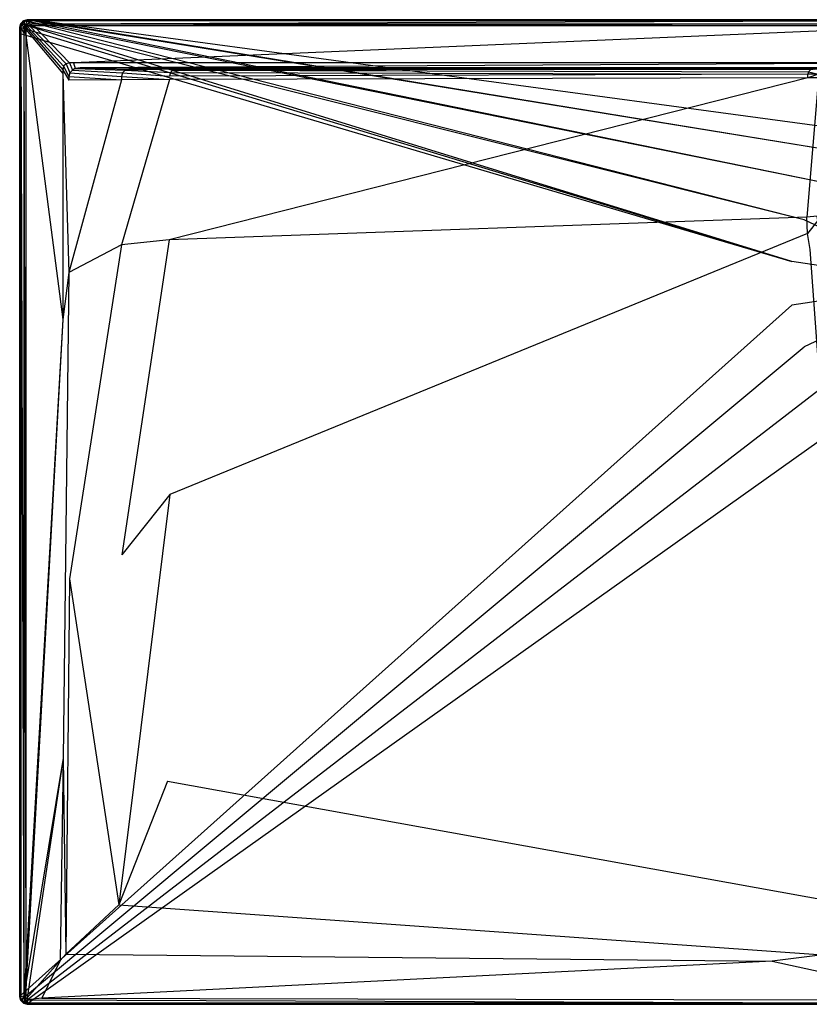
# Model space of a CAD drawing. Extents: x 0 to 1.5, y -0.8 to 0.
# Tile 1 of 8: x 0 to 0.64, y -0.8 to 0. Entities that reach past the tile are written whole.
import ezdxf

# ---------------------------------------------------------------- set-up
doc = ezdxf.new("R2010")
doc.units = 0
doc.layers.add('L1_WANNE_N_UDA1580ARA248V___0__', color=7, linetype='CONTINUOUS')

msp = doc.modelspace()

# ---------------------------------------------------------------- linework, layer by layer
at = {"layer": 'L1_WANNE_N_UDA1580ARA248V___0__', "color": 8}
for points, invisible_edges in [([(0.003003, -0.000808, 0.002101), (0.006005, 0, 0.043344), (0.006005, 0, 0.002101), (0.003003, -0.000808, 0.002101)], 13), ([(0.006005, 0, 0.043344), (0.003003, -0.000808, 0.002101), (0.003003, -0.000808, 0.043344), (0.006005, 0, 0.043344)], 14), ([(0.006005, 0), (0.003549, -0.001045), (0.003003, -0.000808), (0.006005, 0)], 13), ([(0.003003, -0.000808, 0.044495), (0.006005, 0, 0.043344), (0.003003, -0.000808, 0.043344), (0.003003, -0.000808, 0.044495)], 13), ([(0.006005, 0, 0.043344), (0.003003, -0.000808, 0.044495), (0.006005, 0, 0.044495), (0.006005, 0, 0.043344)], 14), ([(0.003559, -0.001775, 0.046974), (0.006005, 0, 0.044495), (0.003003, -0.000808, 0.044495), (0.003559, -0.001775, 0.046974)], 14), ([(0.003003, -0.000808), (0.006005, 0, 0.002101), (0.006005, 0), (0.003003, -0.000808)], 13), ([(0.006005, 0, 0.002101), (0.003003, -0.000808), (0.003003, -0.000808, 0.002101), (0.006005, 0, 0.002101)], 14), ([(0.003549, -0.001045), (0.006005, 0), (0.006594, -0.000198), (0.003549, -0.001045)], 14), ([(0.006142, -0.001043, 0.046974), (0.006005, 0, 0.044495), (0.003559, -0.001775, 0.046974), (0.006142, -0.001043, 0.046974)], 14), ([(0.006005, 0, 0.002101), (0.009756, 0), (0.006005, 0), (0.006005, 0, 0.002101)], 13), ([(0.009756, 0), (0.006005, 0, 0.002101), (0.009733, 0, 0.002101), (0.009756, 0)], 14), ([(0.009756, 0), (0.006594, -0.000198), (0.006005, 0), (0.009756, 0)], 13), ([(0.006005, 0, 0.002101), (0.009441, 0, 0.043338), (0.009733, 0, 0.002101), (0.006005, 0, 0.002101)], 13), ([(0.009441, 0, 0.043338), (0.006005, 0, 0.002101), (0.006005, 0, 0.043344), (0.009441, 0, 0.043338)], 14), ([(0.006005, 0, 0.043344), (0.009405, 0, 0.044495), (0.009441, 0, 0.043338), (0.006005, 0, 0.043344)], 13), ([(0.009405, 0, 0.044495), (0.006005, 0, 0.043344), (0.006005, 0, 0.044495), (0.009405, 0, 0.044495)], 14), ([(0.006142, -0.001043, 0.046974), (0.009405, 0, 0.044495), (0.006005, 0, 0.044495), (0.006142, -0.001043, 0.046974)], 13), ([(0.009405, 0, 0.044495), (0.006142, -0.001043, 0.046974), (0.009541, -0.001043, 0.046974), (0.009405, 0, 0.044495)], 14), ([(0.006594, -0.000198), (0.009756, 0), (0.010395, -0.000171), (0.006594, -0.000198)], 14), ([(0.009541, -0.001043, 0.046974), (0.75, 0, 0.044495), (0.009405, 0, 0.044495), (0.009541, -0.001043, 0.046974)], 13), ([(0.75, 0, 0.044495), (0.009441, 0, 0.043338), (0.009405, 0, 0.044495), (0.75, 0, 0.044495)], 14), ([(0.75, 0, 0.042676), (0.009733, 0, 0.002101), (0.009441, 0, 0.043338), (0.75, 0, 0.042676)], 14), ([(0.009441, 0, 0.043338), (0.75, 0, 0.044495), (0.75, 0, 0.042676), (0.009441, 0, 0.043338)], 13), ([(0.75, 0, 0.044495), (0.009541, -0.001043, 0.046974), (0.75, -0.00103, 0.046974), (0.75, 0, 0.044495)], 14), ([(0.009733, 0, 0.002101), (0.75, 0), (0.009756, 0), (0.009733, 0, 0.002101)], 13), ([(0.75, 0), (0.009733, 0, 0.002101), (0.75, 0, 0.002053), (0.75, 0)], 14), ([(0.009733, 0, 0.002101), (0.75, 0, 0.042676), (0.75, 0, 0.002053), (0.009733, 0, 0.002101)], 13), ([(0.75, 0), (0.010395, -0.000171), (0.009756, 0), (0.75, 0)], 13), ([(0.010395, -0.000171), (0.75, 0), (0.75, -0.000162), (0.010395, -0.000171)], 14), ([(0.000805, -0.003015, 0.043344), (0, -0.00603, 0.002101), (0, -0.00603, 0.043344), (0.000805, -0.003015, 0.043344)], 13), ([(0, -0.00603, 0.002101), (0.000805, -0.003015, 0.043344), (0.000805, -0.003015, 0.002101), (0, -0.00603, 0.002101)], 14), ([(0.000805, -0.003015), (0.0005, -0.006373), (0, -0.00603), (0.000805, -0.003015)], 13), ([(0, -0.00603, 0.044495), (0.000805, -0.003015, 0.043344), (0, -0.00603, 0.043344), (0, -0.00603, 0.044495)], 13), ([(0.000805, -0.003015, 0.043344), (0, -0.00603, 0.044495), (0.000805, -0.003015, 0.044495), (0.000805, -0.003015, 0.043344)], 14), ([(0.000805, -0.003015, 0.044495), (0, -0.00603, 0.044495), (0.001038, -0.006168, 0.046974), (0.000805, -0.003015, 0.044495)], 14), ([(0, -0.00603, 0.002101), (0.000805, -0.003015), (0, -0.00603), (0, -0.00603, 0.002101)], 13), ([(0.000805, -0.003015), (0, -0.00603, 0.002101), (0.000805, -0.003015, 0.002101), (0.000805, -0.003015)], 14), ([(0, -0.010836, 0.002101), (0, -0.00603), (0, -0.010836), (0, -0.010836, 0.002101)], 13), ([(0, -0.00603), (0, -0.010836, 0.002101), (0, -0.00603, 0.002101), (0, -0.00603)], 14), ([(0.0005, -0.006373), (0, -0.010836), (0, -0.00603), (0.0005, -0.006373)], 13), ([(0, -0.010836, 0.043344), (0, -0.00603, 0.002101), (0, -0.010836, 0.002101), (0, -0.010836, 0.043344)], 13), ([(0, -0.00603, 0.002101), (0, -0.010836, 0.043344), (0, -0.00603, 0.043344), (0, -0.00603, 0.002101)], 14), ([(0, -0.010836, 0.044495), (0.001038, -0.006168, 0.046974), (0, -0.00603, 0.044495), (0, -0.010836, 0.044495)], 14), ([(0, -0.00603, 0.044495), (0, -0.010836, 0.043344), (0, -0.010836, 0.044495), (0, -0.00603, 0.044495)], 13), ([(0, -0.010836, 0.043344), (0, -0.00603, 0.044495), (0, -0.00603, 0.043344), (0, -0.010836, 0.043344)], 14), ([(0.001038, -0.006168, 0.046974), (0, -0.010836, 0.044495), (0.001038, -0.010972, 0.046974), (0.001038, -0.006168, 0.046974)], 13), ([(0, -0.010836), (0.0005, -0.006373), (0.0005, -0.011233), (0, -0.010836)], 14), ([(0.0005, -0.006373), (0.000805, -0.003015), (0.001321, -0.003302), (0.0005, -0.006373)], 14), ([(0.001321, -0.003302), (0.627871, -0.196568), (0.0005, -0.006373), (0.001321, -0.003302)], 13), ([(0.627871, -0.196568), (0.0005, -0.011233), (0.0005, -0.006373), (0.627871, -0.196568)], 13), ([(0.003003, -0.000808, 0.043344), (0.000805, -0.003015, 0.002101), (0.000805, -0.003015, 0.043344), (0.003003, -0.000808, 0.043344)], 13), ([(0.000805, -0.003015, 0.002101), (0.003003, -0.000808, 0.043344), (0.003003, -0.000808, 0.002101), (0.000805, -0.003015, 0.002101)], 14), ([(0.003003, -0.000808), (0.001321, -0.003302), (0.000805, -0.003015), (0.003003, -0.000808)], 13), ([(0.000805, -0.003015, 0.044495), (0.003003, -0.000808, 0.043344), (0.000805, -0.003015, 0.043344), (0.000805, -0.003015, 0.044495)], 13), ([(0.003003, -0.000808, 0.043344), (0.000805, -0.003015, 0.044495), (0.003003, -0.000808, 0.044495), (0.003003, -0.000808, 0.043344)], 14), ([(0.000805, -0.003015, 0.044495), (0.003559, -0.001775, 0.046974), (0.003003, -0.000808, 0.044495), (0.000805, -0.003015, 0.044495)], 14), ([(0.000805, -0.003015, 0.002101), (0.003003, -0.000808), (0.000805, -0.003015), (0.000805, -0.003015, 0.002101)], 13), ([(0.003003, -0.000808), (0.000805, -0.003015, 0.002101), (0.003003, -0.000808, 0.002101), (0.003003, -0.000808)], 14), ([(0.003559, -0.001775, 0.046974), (0.000805, -0.003015, 0.044495), (0.001768, -0.003574, 0.046974), (0.003559, -0.001775, 0.046974)], 13), ([(0.000805, -0.003015, 0.044495), (0.001038, -0.006168, 0.046974), (0.001768, -0.003574, 0.046974), (0.000805, -0.003015, 0.044495)], 14), ([(0.003503, -0.006493, 0.048), (0.001768, -0.003574, 0.046974), (0.001038, -0.006168, 0.046974), (0.003503, -0.006493, 0.048)], 13), ([(0.003503, -0.011294, 0.048), (0.001038, -0.006168, 0.046974), (0.001038, -0.010972, 0.046974), (0.003503, -0.011294, 0.048)], 13), ([(0.001038, -0.006168, 0.046974), (0.003503, -0.011294, 0.048), (0.003503, -0.006493, 0.048), (0.001038, -0.006168, 0.046974)], 14), ([(0.001321, -0.003302), (0.003003, -0.000808), (0.003549, -0.001045), (0.001321, -0.003302)], 14), ([(0.003549, -0.001045), (0.637765, -0.162732), (0.001321, -0.003302), (0.003549, -0.001045)], 13), ([(0.627871, -0.196568), (0.001321, -0.003302), (0.637765, -0.162732), (0.627871, -0.196568)], 14), ([(0.003945, -0.004836, 0.048), (0.003559, -0.001775, 0.046974), (0.001768, -0.003574, 0.046974), (0.003945, -0.004836, 0.048)], 13), ([(0.001768, -0.003574, 0.046974), (0.003503, -0.006493, 0.048), (0.003945, -0.004836, 0.048), (0.001768, -0.003574, 0.046974)], 14), ([(0.004924, -0.008038, 0.048), (0.003945, -0.004836, 0.048), (0.003503, -0.006493, 0.048), (0.004924, -0.008038, 0.048)], 13), ([(0.004924, -0.012679, 0.048), (0.003503, -0.006493, 0.048), (0.003503, -0.011294, 0.048), (0.004924, -0.012679, 0.048)], 13), ([(0.003503, -0.006493, 0.048), (0.004924, -0.012679, 0.048), (0.004924, -0.008038, 0.048), (0.003503, -0.006493, 0.048)], 14), ([(0.006594, -0.000198), (0.656752, -0.133066), (0.003549, -0.001045), (0.006594, -0.000198)], 13), ([(0.637765, -0.162732), (0.003549, -0.001045), (0.656752, -0.133066), (0.637765, -0.162732)], 14), ([(0.004816, -0.003962, 0.048), (0.006142, -0.001043, 0.046974), (0.003559, -0.001775, 0.046974), (0.004816, -0.003962, 0.048)], 13), ([(0.003559, -0.001775, 0.046974), (0.003945, -0.004836, 0.048), (0.004816, -0.003962, 0.048), (0.003559, -0.001775, 0.046974)], 14), ([(0.00538, -0.006328, 0.048), (0.004816, -0.003962, 0.048), (0.003945, -0.004836, 0.048), (0.00538, -0.006328, 0.048)], 13), ([(0.003945, -0.004836, 0.048), (0.004924, -0.008038, 0.048), (0.00538, -0.006328, 0.048), (0.003945, -0.004836, 0.048)], 14), ([(0.006142, -0.001043, 0.046974), (0.004816, -0.003962, 0.048), (0.006467, -0.003518, 0.048), (0.006142, -0.001043, 0.046974)], 14), ([(0.006302, -0.005402, 0.048), (0.006467, -0.003518, 0.048), (0.004816, -0.003962, 0.048), (0.006302, -0.005402, 0.048)], 13), ([(0.004816, -0.003962, 0.048), (0.00538, -0.006328, 0.048), (0.006302, -0.005402, 0.048), (0.004816, -0.003962, 0.048)], 14), ([(0.034963, -0.040714, 0.048), (0.00538, -0.006328, 0.048), (0.004924, -0.008038, 0.048), (0.034963, -0.040714, 0.048)], 13), ([(0.035717, -0.037887, 0.048), (0.006302, -0.005402, 0.048), (0.00538, -0.006328, 0.048), (0.035717, -0.037887, 0.048)], 13), ([(0.00538, -0.006328, 0.048), (0.034963, -0.040714, 0.048), (0.035717, -0.037887, 0.048), (0.00538, -0.006328, 0.048)], 14), ([(0.006467, -0.003518, 0.048), (0.009541, -0.001043, 0.046974), (0.006142, -0.001043, 0.046974), (0.006467, -0.003518, 0.048)], 13), ([(0.006467, -0.003518, 0.048), (0.006302, -0.005402, 0.048), (0.008005, -0.004944, 0.048), (0.006467, -0.003518, 0.048)], 14), ([(0.037731, -0.035865, 0.048), (0.008005, -0.004944, 0.048), (0.006302, -0.005402, 0.048), (0.037731, -0.035865, 0.048)], 13), ([(0.006302, -0.005402, 0.048), (0.035717, -0.037887, 0.048), (0.037731, -0.035865, 0.048), (0.006302, -0.005402, 0.048)], 14), ([(0.009541, -0.001043, 0.046974), (0.006467, -0.003518, 0.048), (0.009862, -0.003518, 0.048), (0.009541, -0.001043, 0.046974)], 14), ([(0.008005, -0.004944, 0.048), (0.009862, -0.003518, 0.048), (0.006467, -0.003518, 0.048), (0.008005, -0.004944, 0.048)], 13), ([(0.010395, -0.000171), (0.683293, -0.109973), (0.006594, -0.000198), (0.010395, -0.000171)], 13), ([(0.656752, -0.133066), (0.006594, -0.000198), (0.683293, -0.109973), (0.656752, -0.133066)], 14), ([(0.009862, -0.003518, 0.048), (0.008005, -0.004944, 0.048), (0.011388, -0.004944, 0.048), (0.009862, -0.003518, 0.048)], 14), ([(0.040546, -0.035108, 0.048), (0.011388, -0.004944, 0.048), (0.008005, -0.004944, 0.048), (0.040546, -0.035108, 0.048)], 13), ([(0.008005, -0.004944, 0.048), (0.037731, -0.035865, 0.048), (0.040546, -0.035108, 0.048), (0.008005, -0.004944, 0.048)], 14), ([(0.009862, -0.003518, 0.048), (0.75, -0.00103, 0.046974), (0.009541, -0.001043, 0.046974), (0.009862, -0.003518, 0.048)], 13), ([(0.75, -0.00103, 0.046974), (0.009862, -0.003518, 0.048), (0.75, -0.003518, 0.048), (0.75, -0.00103, 0.046974)], 14), ([(0.011388, -0.004944, 0.048), (0.75, -0.003518, 0.048), (0.009862, -0.003518, 0.048), (0.011388, -0.004944, 0.048)], 13), ([(0.75, -0.000162), (0.715239, -0.095323), (0.010395, -0.000171), (0.75, -0.000162)], 13), ([(0.683293, -0.109973), (0.010395, -0.000171), (0.715239, -0.095323), (0.683293, -0.109973)], 14), ([(0.75, -0.003518, 0.048), (0.011388, -0.004944, 0.048), (0.75, -0.004944, 0.048), (0.75, -0.003518, 0.048)], 14), ([(0.043648, -0.035108, 0.048), (0.75, -0.004944, 0.048), (0.011388, -0.004944, 0.048), (0.043648, -0.035108, 0.048)], 13), ([(0.011388, -0.004944, 0.048), (0.040546, -0.035108, 0.048), (0.043648, -0.035108, 0.048), (0.011388, -0.004944, 0.048)], 14), ([(0.75, -0.004944, 0.048), (0.043648, -0.035108, 0.048), (0.75, -0.035108, 0.048), (0.75, -0.004944, 0.048)], 14), ([(0, -0.010836, 0.002101), (0, -0.79397), (0, -0.79397, 0.002101), (0, -0.010836, 0.002101)], 13), ([(0, -0.79397), (0, -0.010836, 0.002101), (0, -0.010836), (0, -0.79397)], 14), ([(0.0005, -0.011233), (0, -0.79397), (0, -0.010836), (0.0005, -0.011233)], 13), ([(0, -0.010836, 0.043344), (0, -0.79397, 0.002101), (0, -0.79397, 0.043344), (0, -0.010836, 0.043344)], 13), ([(0, -0.79397, 0.002101), (0, -0.010836, 0.043344), (0, -0.010836, 0.002101), (0, -0.79397, 0.002101)], 14), ([(0.001038, -0.793832, 0.046974), (0, -0.010836, 0.044495), (0, -0.79397, 0.044495), (0.001038, -0.793832, 0.046974)], 13), ([(0, -0.010836, 0.044495), (0.001038, -0.793832, 0.046974), (0.001038, -0.010972, 0.046974), (0, -0.010836, 0.044495)], 14), ([(0, -0.79397, 0.044495), (0, -0.010836, 0.043344), (0, -0.79397, 0.043344), (0, -0.79397, 0.044495)], 13), ([(0, -0.010836, 0.043344), (0, -0.79397, 0.044495), (0, -0.010836, 0.044495), (0, -0.010836, 0.043344)], 14), ([(0, -0.79397), (0.0005, -0.011233), (0.000517, -0.793014), (0, -0.79397)], 14), ([(0.0005, -0.011233), (0.627871, -0.196568), (0.627871, -0.231833), (0.0005, -0.011233)], 14), ([(0.627871, -0.231833), (0.000517, -0.793014), (0.0005, -0.011233), (0.627871, -0.231833)], 13), ([(0.003503, -0.793507, 0.048), (0.001038, -0.010972, 0.046974), (0.001038, -0.793832, 0.046974), (0.003503, -0.793507, 0.048)], 13), ([(0.001038, -0.010972, 0.046974), (0.003503, -0.793507, 0.048), (0.003503, -0.011294, 0.048), (0.001038, -0.010972, 0.046974)], 14), ([(0.004924, -0.768708, 0.048), (0.003503, -0.011294, 0.048), (0.003503, -0.793507, 0.048), (0.004924, -0.768708, 0.048)], 13), ([(0.003503, -0.011294, 0.048), (0.004924, -0.768708, 0.048), (0.004924, -0.012679, 0.048), (0.003503, -0.011294, 0.048)], 14), ([(0.034963, -0.043834, 0.048), (0.004924, -0.008038, 0.048), (0.004924, -0.012679, 0.048), (0.034963, -0.043834, 0.048)], 13), ([(0.004924, -0.008038, 0.048), (0.034963, -0.043834, 0.048), (0.034963, -0.040714, 0.048), (0.004924, -0.008038, 0.048)], 14), ([(0.034963, -0.243618, 0.048), (0.004924, -0.012679, 0.048), (0.004924, -0.768708, 0.048), (0.034963, -0.243618, 0.048)], 13), ([(0.004924, -0.012679, 0.048), (0.034963, -0.243618, 0.048), (0.034963, -0.043834, 0.048), (0.004924, -0.012679, 0.048)], 14), ([(0.040037, -0.046233, 0.048), (0.035717, -0.037887, 0.048), (0.034963, -0.040714, 0.048), (0.040037, -0.046233, 0.048)], 13), ([(0.040841, -0.043218, 0.048), (0.037731, -0.035865, 0.048), (0.035717, -0.037887, 0.048), (0.040841, -0.043218, 0.048)], 13), ([(0.035717, -0.037887, 0.048), (0.040037, -0.046233, 0.048), (0.040841, -0.043218, 0.048), (0.035717, -0.037887, 0.048)], 14), ([(0.043039, -0.04101, 0.048), (0.040546, -0.035108, 0.048), (0.037731, -0.035865, 0.048), (0.043039, -0.04101, 0.048)], 13), ([(0.037731, -0.035865, 0.048), (0.040841, -0.043218, 0.048), (0.043039, -0.04101, 0.048), (0.037731, -0.035865, 0.048)], 14), ([(0.040546, -0.035108, 0.048), (0.043039, -0.04101, 0.048), (0.045127, -0.039633, 0.048), (0.040546, -0.035108, 0.048)], 14), ([(0.045127, -0.039633, 0.048), (0.043648, -0.035108, 0.048), (0.040546, -0.035108, 0.048), (0.045127, -0.039633, 0.048)], 13), ([(0.085751, -0.040992, 0.047862), (0.045127, -0.039633, 0.048), (0.043039, -0.04101, 0.048), (0.085751, -0.040992, 0.047862)], 13), ([(0.049097, -0.039126, 0.048), (0.75, -0.035108, 0.048), (0.043648, -0.035108, 0.048), (0.049097, -0.039126, 0.048)], 13), ([(0.043648, -0.035108, 0.048), (0.045127, -0.039633, 0.048), (0.049097, -0.039126, 0.048), (0.043648, -0.035108, 0.048)], 14), ([(0.088687, -0.040203, 0.047861), (0.049097, -0.039126, 0.048), (0.045127, -0.039633, 0.048), (0.088687, -0.040203, 0.047861)], 13), ([(0.045127, -0.039633, 0.048), (0.085751, -0.040992, 0.047862), (0.088687, -0.040203, 0.047861), (0.045127, -0.039633, 0.048)], 14), ([(0.75, -0.035108, 0.048), (0.049097, -0.039126, 0.048), (0.75, -0.03923, 0.048), (0.75, -0.035108, 0.048)], 14), ([(0.75, -0.03923, 0.048), (0.049097, -0.039126, 0.048), (0.75, -0.040203, 0.047301), (0.75, -0.03923, 0.048)], 14), ([(0.75, -0.040203, 0.047301), (0.049097, -0.039126, 0.048), (0.091592, -0.039833, 0.047861), (0.75, -0.040203, 0.047301)], 14), ([(0.049097, -0.039126, 0.048), (0.088687, -0.040203, 0.047861), (0.091592, -0.039833, 0.047861), (0.049097, -0.039126, 0.048)], 14), ([(0.129942, -0.0399, 0.046228), (0.091592, -0.039833, 0.047861), (0.088687, -0.040203, 0.047861), (0.129942, -0.0399, 0.046228)], 14), ([(0.129942, -0.0399, 0.046228), (0.088687, -0.040203, 0.047861), (0.127405, -0.040203, 0.046111), (0.129942, -0.0399, 0.046228)], 14), ([(0.091592, -0.039833, 0.047861), (0.75, -0.040203, 0.04584), (0.75, -0.040203, 0.047301), (0.091592, -0.039833, 0.047861)], 14), ([(0.091592, -0.039833, 0.047861), (0.129942, -0.0399, 0.046228), (0.75, -0.040203, 0.04584), (0.091592, -0.039833, 0.047861)], 14), ([(0.646025, -0.040188, 0.039699), (0.129942, -0.0399, 0.046228), (0.127405, -0.040203, 0.046111), (0.646025, -0.040188, 0.039699)], 14), ([(0.129942, -0.0399, 0.046228), (0.75, -0.040203, 0.040248), (0.75, -0.040203, 0.04584), (0.129942, -0.0399, 0.046228)], 14), ([(0.129942, -0.0399, 0.046228), (0.646025, -0.040188, 0.039699), (0.75, -0.040203, 0.040248), (0.129942, -0.0399, 0.046228)], 14), ([(0.040037, -0.049097, 0.048), (0.034963, -0.040714, 0.048), (0.034963, -0.043834, 0.048), (0.040037, -0.049097, 0.048)], 13), ([(0.034963, -0.040714, 0.048), (0.040037, -0.049097, 0.048), (0.040037, -0.046233, 0.048), (0.034963, -0.040714, 0.048)], 14), ([(0.040037, -0.205455, 0.048), (0.034963, -0.043834, 0.048), (0.034963, -0.243618, 0.048), (0.040037, -0.205455, 0.048)], 13), ([(0.034963, -0.043834, 0.048), (0.040037, -0.205455, 0.048), (0.040037, -0.049097, 0.048), (0.034963, -0.043834, 0.048)], 14), ([(0.082816, -0.046098, 0.047865), (0.040841, -0.043218, 0.048), (0.040037, -0.046233, 0.048), (0.082816, -0.046098, 0.047865)], 13), ([(0.040037, -0.046233, 0.048), (0.082816, -0.048965, 0.047867), (0.082816, -0.046098, 0.047865), (0.040037, -0.046233, 0.048)], 14), ([(0.082816, -0.048965, 0.047867), (0.040037, -0.046233, 0.048), (0.040037, -0.049097, 0.048), (0.082816, -0.048965, 0.047867)], 13), ([(0.083602, -0.04315, 0.047863), (0.043039, -0.04101, 0.048), (0.040841, -0.043218, 0.048), (0.083602, -0.04315, 0.047863)], 13), ([(0.040841, -0.043218, 0.048), (0.082816, -0.046098, 0.047865), (0.083602, -0.04315, 0.047863), (0.040841, -0.043218, 0.048)], 14), ([(0.043039, -0.04101, 0.048), (0.083602, -0.04315, 0.047863), (0.085751, -0.040992, 0.047862), (0.043039, -0.04101, 0.048)], 14), ([(0.121864, -0.045766, 0.046051), (0.083602, -0.04315, 0.047863), (0.082816, -0.046098, 0.047865), (0.121864, -0.045766, 0.046051)], 13), ([(0.082816, -0.046098, 0.047865), (0.121864, -0.048643, 0.04606), (0.121864, -0.045766, 0.046051), (0.082816, -0.046098, 0.047865)], 14), ([(0.121864, -0.048643, 0.04606), (0.082816, -0.046098, 0.047865), (0.082816, -0.048965, 0.047867), (0.121864, -0.048643, 0.04606)], 13), ([(0.122606, -0.042984, 0.046047), (0.085751, -0.040992, 0.047862), (0.083602, -0.04315, 0.047863), (0.122606, -0.042984, 0.046047)], 13), ([(0.083602, -0.04315, 0.047863), (0.121864, -0.045766, 0.046051), (0.122606, -0.042984, 0.046047), (0.083602, -0.04315, 0.047863)], 14), ([(0.127405, -0.040203, 0.046111), (0.088687, -0.040203, 0.047861), (0.085751, -0.040992, 0.047862), (0.127405, -0.040203, 0.046111)], 14), ([(0.127405, -0.040203, 0.046111), (0.085751, -0.040992, 0.047862), (0.124634, -0.040948, 0.046042), (0.127405, -0.040203, 0.046111)], 14), ([(0.085751, -0.040992, 0.047862), (0.122606, -0.042984, 0.046047), (0.124634, -0.040948, 0.046042), (0.085751, -0.040992, 0.047862)], 14), ([(0.64098, -0.047242, 0.038214), (0.121864, -0.048643, 0.04606), (0.121671, -0.178732, 0.046398), (0.64098, -0.047242, 0.038214)], 14), ([(0.64098, -0.047242, 0.038214), (0.121671, -0.178732, 0.046398), (0.63995, -0.160548, 0.039585), (0.64098, -0.047242, 0.038214)], 14), ([(0.64098, -0.044327, 0.038178), (0.122606, -0.042984, 0.046047), (0.121864, -0.045766, 0.046051), (0.64098, -0.044327, 0.038178)], 13), ([(0.64098, -0.044327, 0.038178), (0.121864, -0.045766, 0.046051), (0.121864, -0.048643, 0.04606), (0.64098, -0.044327, 0.038178)], 14), ([(0.64098, -0.047242, 0.038214), (0.64098, -0.044327, 0.038178), (0.121864, -0.048643, 0.04606), (0.64098, -0.047242, 0.038214)], 14), ([(0.64153, -0.042265, 0.038161), (0.124634, -0.040948, 0.046042), (0.122606, -0.042984, 0.046047), (0.64153, -0.042265, 0.038161)], 13), ([(0.122606, -0.042984, 0.046047), (0.64098, -0.044327, 0.038178), (0.64153, -0.042265, 0.038161), (0.122606, -0.042984, 0.046047)], 14), ([(0.645087, -0.040203, 0.038516), (0.127405, -0.040203, 0.046111), (0.124634, -0.040948, 0.046042), (0.645087, -0.040203, 0.038516)], 14), ([(0.645087, -0.040203, 0.038516), (0.124634, -0.040948, 0.046042), (0.643033, -0.040755, 0.038143), (0.645087, -0.040203, 0.038516)], 14), ([(0.124634, -0.040948, 0.046042), (0.64153, -0.042265, 0.038161), (0.643033, -0.040755, 0.038143), (0.124634, -0.040948, 0.046042)], 14), ([(0.127405, -0.040203, 0.046111), (0.645087, -0.040203, 0.038516), (0.646025, -0.040188, 0.039699), (0.127405, -0.040203, 0.046111)], 14), ([(0.649459, -0.047172, 0.037822), (0.64098, -0.047242, 0.038214), (0.63995, -0.160548, 0.039585), (0.649459, -0.047172, 0.037822)], 14), ([(0.649459, -0.047172, 0.037822), (0.63995, -0.160548, 0.039585), (0.648388, -0.159639, 0.039244), (0.649459, -0.047172, 0.037822)], 14), ([(0.649459, -0.044255, 0.037784), (0.64153, -0.042265, 0.038161), (0.64098, -0.044327, 0.038178), (0.649459, -0.044255, 0.037784)], 13), ([(0.64098, -0.047242, 0.038214), (0.649459, -0.044255, 0.037784), (0.64098, -0.044327, 0.038178), (0.64098, -0.047242, 0.038214)], 13), ([(0.649459, -0.044255, 0.037784), (0.64098, -0.047242, 0.038214), (0.649459, -0.047172, 0.037822), (0.649459, -0.044255, 0.037784)], 14), ([(0.65, -0.042229, 0.037767), (0.643033, -0.040755, 0.038143), (0.64153, -0.042265, 0.038161), (0.65, -0.042229, 0.037767)], 13), ([(0.64153, -0.042265, 0.038161), (0.649459, -0.044255, 0.037784), (0.65, -0.042229, 0.037767), (0.64153, -0.042265, 0.038161)], 14), ([(0.082816, -0.048965, 0.047867), (0.040037, -0.049097, 0.048), (0.040037, -0.205455, 0.048), (0.082816, -0.048965, 0.047867)], 14), ([(0.082816, -0.048965, 0.047867), (0.040037, -0.205455, 0.048), (0.082816, -0.182921, 0.047968), (0.082816, -0.048965, 0.047867)], 14), ([(0.121864, -0.048643, 0.04606), (0.082816, -0.048965, 0.047867), (0.082816, -0.182921, 0.047968), (0.121864, -0.048643, 0.04606)], 14), ([(0.121864, -0.048643, 0.04606), (0.082816, -0.182921, 0.047968), (0.121671, -0.178732, 0.046398), (0.121864, -0.048643, 0.04606)], 14), ([(0.75, -0.2142), (0.637765, -0.162732), (0.656752, -0.133066), (0.75, -0.2142)], 14), ([(0.648388, -0.159639, 0.039244), (0.63995, -0.160548, 0.039585), (0.640599, -0.173661, 0.0396), (0.648388, -0.159639, 0.039244)], 14), ([(0.649048, -0.163047, 0.03926), (0.648388, -0.159639, 0.039244), (0.640599, -0.173661, 0.0396), (0.649048, -0.163047, 0.03926)], 14), ([(0.63995, -0.160548, 0.039585), (0.121671, -0.178732, 0.046398), (0.122096, -0.385825, 0.046402), (0.63995, -0.160548, 0.039585)], 14), ([(0.640599, -0.173661, 0.0396), (0.63995, -0.160548, 0.039585), (0.122096, -0.385825, 0.046402), (0.640599, -0.173661, 0.0396)], 14), ([(0.75, -0.2142), (0.627871, -0.196568), (0.637765, -0.162732), (0.75, -0.2142)], 14), ([(0.649048, -0.163047, 0.03926), (0.640599, -0.173661, 0.0396), (0.642635, -0.186803, 0.039618), (0.649048, -0.163047, 0.03926)], 14), ([(0.640599, -0.173661, 0.0396), (0.122096, -0.385825, 0.046402), (0.12033, -0.618672, 0.046406), (0.640599, -0.173661, 0.0396)], 14), ([(0.642635, -0.186803, 0.039618), (0.640599, -0.173661, 0.0396), (0.12033, -0.618672, 0.046406), (0.642635, -0.186803, 0.039618)], 14), ([(0.040398, -0.454312, 0.048), (0.082816, -0.182921, 0.047968), (0.040037, -0.205455, 0.048), (0.040398, -0.454312, 0.048)], 13), ([(0.082816, -0.182921, 0.047968), (0.040398, -0.454312, 0.048), (0.083189, -0.434707, 0.047969), (0.082816, -0.182921, 0.047968)], 14), ([(0.083189, -0.434707, 0.047969), (0.121671, -0.178732, 0.046398), (0.082816, -0.182921, 0.047968), (0.083189, -0.434707, 0.047969)], 13), ([(0.121671, -0.178732, 0.046398), (0.083189, -0.434707, 0.047969), (0.122096, -0.385825, 0.046402), (0.121671, -0.178732, 0.046398)], 14), ([(0.674092, -0.619152, 0.046421), (0.642635, -0.186803, 0.039618), (0.12033, -0.618672, 0.046406), (0.674092, -0.619152, 0.046421)], 14), ([(0.75, -0.2142), (0.627871, -0.231833), (0.627871, -0.196568), (0.75, -0.2142)], 14), ([(0.035335, -0.600025, 0.048), (0.040037, -0.205455, 0.048), (0.034963, -0.243618, 0.048), (0.035335, -0.600025, 0.048)], 13), ([(0.040037, -0.205455, 0.048), (0.035335, -0.600025, 0.048), (0.040398, -0.454312, 0.048), (0.040037, -0.205455, 0.048)], 14), ([(0.75, -0.2142), (0.637765, -0.265669), (0.627871, -0.231833), (0.75, -0.2142)], 14), ([(0.75, -0.2142), (0.656752, -0.295335), (0.637765, -0.265669), (0.75, -0.2142)], 14), ([(0.000517, -0.793014), (0.627871, -0.231833), (0.637765, -0.265669), (0.000517, -0.793014)], 14), ([(0.005363, -0.781755, 0.048), (0.034963, -0.243618, 0.048), (0.004924, -0.768708, 0.048), (0.005363, -0.781755, 0.048)], 13), ([(0.034963, -0.243618, 0.048), (0.005363, -0.781755, 0.048), (0.035335, -0.600025, 0.048), (0.034963, -0.243618, 0.048)], 14), ([(0.637765, -0.265669), (0.001355, -0.796077), (0.000517, -0.793014), (0.637765, -0.265669)], 13), ([(0.001355, -0.796077), (0.637765, -0.265669), (0.656752, -0.295335), (0.001355, -0.796077)], 14), ([(0.656752, -0.295335), (0.003597, -0.798321), (0.001355, -0.796077), (0.656752, -0.295335)], 13), ([(0.003597, -0.798321), (0.656752, -0.295335), (0.683293, -0.318428), (0.003597, -0.798321)], 14), ([(0.683293, -0.318428), (0.006651, -0.799154), (0.003597, -0.798321), (0.683293, -0.318428)], 13), ([(0.006651, -0.799154), (0.683293, -0.318428), (0.715239, -0.333078), (0.006651, -0.799154)], 14), ([(0.715239, -0.333078), (0.75, -0.799163), (0.006651, -0.799154), (0.715239, -0.333078)], 13), ([(0.122096, -0.385825, 0.046402), (0.083189, -0.434707, 0.047969), (0.080547, -0.719107, 0.04797), (0.122096, -0.385825, 0.046402)], 14), ([(0.122096, -0.385825, 0.046402), (0.080547, -0.719107, 0.04797), (0.12033, -0.618672, 0.046406), (0.122096, -0.385825, 0.046402)], 14), ([(0.040398, -0.454312, 0.048), (0.080547, -0.719107, 0.04797), (0.083189, -0.434707, 0.047969), (0.040398, -0.454312, 0.048)], 14), ([(0.035335, -0.600025, 0.048), (0.037461, -0.759333, 0.048), (0.040398, -0.454312, 0.048), (0.035335, -0.600025, 0.048)], 14), ([(0.080547, -0.719107, 0.04797), (0.040398, -0.454312, 0.048), (0.037461, -0.759333, 0.048), (0.080547, -0.719107, 0.04797)], 13), ([(0.006085, -0.794611, 0.048), (0.035335, -0.600025, 0.048), (0.005363, -0.781755, 0.048), (0.006085, -0.794611, 0.048)], 13), ([(0.035335, -0.600025, 0.048), (0.006085, -0.794611, 0.048), (0.032928, -0.76443, 0.048), (0.035335, -0.600025, 0.048)], 14), ([(0.037461, -0.759333, 0.048), (0.035335, -0.600025, 0.048), (0.032928, -0.76443, 0.048), (0.037461, -0.759333, 0.048)], 13), ([(0.678379, -0.719577, 0.047971), (0.12033, -0.618672, 0.046406), (0.080547, -0.719107, 0.04797), (0.678379, -0.719577, 0.047971)], 13), ([(0.12033, -0.618672, 0.046406), (0.678379, -0.719577, 0.047971), (0.674092, -0.619152, 0.046421), (0.12033, -0.618672, 0.046406)], 14), ([(0.652983, -0.759797, 0.048), (0.080547, -0.719107, 0.04797), (0.037461, -0.759333, 0.048), (0.652983, -0.759797, 0.048)], 13), ([(0.080547, -0.719107, 0.04797), (0.652983, -0.759797, 0.048), (0.678379, -0.719577, 0.047971), (0.080547, -0.719107, 0.04797)], 14), ([(0.611752, -0.764892, 0.048), (0.037461, -0.759333, 0.048), (0.032928, -0.76443, 0.048), (0.611752, -0.764892, 0.048)], 13), ([(0.037461, -0.759333, 0.048), (0.611752, -0.764892, 0.048), (0.652983, -0.759797, 0.048), (0.037461, -0.759333, 0.048)], 14), ([(0.75, -0.764892, 0.048), (0.652983, -0.759797, 0.048), (0.611752, -0.764892, 0.048), (0.75, -0.764892, 0.048)], 13), ([(0.018009, -0.795056, 0.048), (0.032928, -0.76443, 0.048), (0.006085, -0.794611, 0.048), (0.018009, -0.795056, 0.048)], 13), ([(0.032928, -0.76443, 0.048), (0.018009, -0.795056, 0.048), (0.611752, -0.764892, 0.048), (0.032928, -0.76443, 0.048)], 14), ([(0.75, -0.795056, 0.048), (0.611752, -0.764892, 0.048), (0.018009, -0.795056, 0.048), (0.75, -0.795056, 0.048)], 13), ([(0.611752, -0.764892, 0.048), (0.75, -0.795056, 0.048), (0.75, -0.764892, 0.048), (0.611752, -0.764892, 0.048)], 14), ([(0.003945, -0.795164, 0.048), (0.004924, -0.768708, 0.048), (0.003503, -0.793507, 0.048), (0.003945, -0.795164, 0.048)], 13), ([(0.004924, -0.768708, 0.048), (0.003945, -0.795164, 0.048), (0.005363, -0.781755, 0.048), (0.004924, -0.768708, 0.048)], 14), ([(0.004816, -0.796038, 0.048), (0.005363, -0.781755, 0.048), (0.003945, -0.795164, 0.048), (0.004816, -0.796038, 0.048)], 13), ([(0.005363, -0.781755, 0.048), (0.004816, -0.796038, 0.048), (0.006085, -0.794611, 0.048), (0.005363, -0.781755, 0.048)], 14), ([(0.000517, -0.793014), (0.000805, -0.796985), (0, -0.79397), (0.000517, -0.793014)], 13), ([(0.001038, -0.793832, 0.046974), (0, -0.79397, 0.044495), (0.001768, -0.796426, 0.046974), (0.001038, -0.793832, 0.046974)], 14), ([(0, -0.79397, 0.002101), (0.000805, -0.796985), (0.000805, -0.796985, 0.002101), (0, -0.79397, 0.002101)], 13), ([(0.000805, -0.796985), (0, -0.79397, 0.002101), (0, -0.79397), (0.000805, -0.796985)], 14), ([(0, -0.79397, 0.043344), (0.000805, -0.796985, 0.002101), (0.000805, -0.796985, 0.043344), (0, -0.79397, 0.043344)], 13), ([(0.000805, -0.796985, 0.002101), (0, -0.79397, 0.043344), (0, -0.79397, 0.002101), (0.000805, -0.796985, 0.002101)], 14), ([(0, -0.79397, 0.044495), (0.000805, -0.796985, 0.044495), (0.001768, -0.796426, 0.046974), (0, -0.79397, 0.044495)], 14), ([(0.000805, -0.796985, 0.044495), (0, -0.79397, 0.043344), (0.000805, -0.796985, 0.043344), (0.000805, -0.796985, 0.044495)], 13), ([(0, -0.79397, 0.043344), (0.000805, -0.796985, 0.044495), (0, -0.79397, 0.044495), (0, -0.79397, 0.043344)], 14), ([(0.000805, -0.796985), (0.000517, -0.793014), (0.001355, -0.796077), (0.000805, -0.796985)], 14), ([(0.001355, -0.796077), (0.003003, -0.799192), (0.000805, -0.796985), (0.001355, -0.796077)], 13), ([(0.000805, -0.796985, 0.044495), (0.003559, -0.798225, 0.046974), (0.001768, -0.796426, 0.046974), (0.000805, -0.796985, 0.044495)], 14), ([(0.000805, -0.796985, 0.002101), (0.003003, -0.799192), (0.003003, -0.799192, 0.002101), (0.000805, -0.796985, 0.002101)], 13), ([(0.003003, -0.799192), (0.000805, -0.796985, 0.002101), (0.000805, -0.796985), (0.003003, -0.799192)], 14), ([(0.000805, -0.796985, 0.043344), (0.003003, -0.799192, 0.002101), (0.003003, -0.799192, 0.043344), (0.000805, -0.796985, 0.043344)], 13), ([(0.003003, -0.799192, 0.002101), (0.000805, -0.796985, 0.043344), (0.000805, -0.796985, 0.002101), (0.003003, -0.799192, 0.002101)], 14), ([(0.003559, -0.798225, 0.046974), (0.000805, -0.796985, 0.044495), (0.003003, -0.799192, 0.044495), (0.003559, -0.798225, 0.046974)], 13), ([(0.003003, -0.799192, 0.044495), (0.000805, -0.796985, 0.043344), (0.003003, -0.799192, 0.043344), (0.003003, -0.799192, 0.044495)], 13), ([(0.000805, -0.796985, 0.043344), (0.003003, -0.799192, 0.044495), (0.000805, -0.796985, 0.044495), (0.000805, -0.796985, 0.043344)], 14), ([(0.001768, -0.796426, 0.046974), (0.003503, -0.793507, 0.048), (0.001038, -0.793832, 0.046974), (0.001768, -0.796426, 0.046974)], 13), ([(0.003003, -0.799192), (0.001355, -0.796077), (0.003597, -0.798321), (0.003003, -0.799192)], 14), ([(0.003503, -0.793507, 0.048), (0.001768, -0.796426, 0.046974), (0.003945, -0.795164, 0.048), (0.003503, -0.793507, 0.048)], 14), ([(0.003559, -0.798225, 0.046974), (0.003945, -0.795164, 0.048), (0.001768, -0.796426, 0.046974), (0.003559, -0.798225, 0.046974)], 13), ([(0.006142, -0.798957, 0.046974), (0.003559, -0.798225, 0.046974), (0.003003, -0.799192, 0.044495), (0.006142, -0.798957, 0.046974)], 14), ([(0.003597, -0.798321), (0.006005, -0.8), (0.003003, -0.799192), (0.003597, -0.798321)], 13), ([(0.006142, -0.798957, 0.046974), (0.003003, -0.799192, 0.044495), (0.006005, -0.8, 0.044495), (0.006142, -0.798957, 0.046974)], 14), ([(0.006005, -0.8, 0.002101), (0.003003, -0.799192), (0.006005, -0.8), (0.006005, -0.8, 0.002101)], 13), ([(0.003003, -0.799192), (0.006005, -0.8, 0.002101), (0.003003, -0.799192, 0.002101), (0.003003, -0.799192)], 14), ([(0.006005, -0.8, 0.043344), (0.003003, -0.799192, 0.002101), (0.006005, -0.8, 0.002101), (0.006005, -0.8, 0.043344)], 13), ([(0.003003, -0.799192, 0.002101), (0.006005, -0.8, 0.043344), (0.003003, -0.799192, 0.043344), (0.003003, -0.799192, 0.002101)], 14), ([(0.006005, -0.8, 0.044495), (0.003003, -0.799192, 0.043344), (0.006005, -0.8, 0.043344), (0.006005, -0.8, 0.044495)], 13), ([(0.003003, -0.799192, 0.043344), (0.006005, -0.8, 0.044495), (0.003003, -0.799192, 0.044495), (0.003003, -0.799192, 0.043344)], 14), ([(0.003945, -0.795164, 0.048), (0.003559, -0.798225, 0.046974), (0.004816, -0.796038, 0.048), (0.003945, -0.795164, 0.048)], 14), ([(0.006142, -0.798957, 0.046974), (0.004816, -0.796038, 0.048), (0.003559, -0.798225, 0.046974), (0.006142, -0.798957, 0.046974)], 13), ([(0.006005, -0.8), (0.003597, -0.798321), (0.006651, -0.799154), (0.006005, -0.8)], 14), ([(0.006467, -0.796482, 0.048), (0.006085, -0.794611, 0.048), (0.004816, -0.796038, 0.048), (0.006467, -0.796482, 0.048)], 13), ([(0.004816, -0.796038, 0.048), (0.006142, -0.798957, 0.046974), (0.006467, -0.796482, 0.048), (0.004816, -0.796038, 0.048)], 14), ([(0.006005, -0.8, 0.044495), (0.75, -0.79897, 0.046974), (0.006142, -0.798957, 0.046974), (0.006005, -0.8, 0.044495)], 14), ([(0.75, -0.79897, 0.046974), (0.006005, -0.8, 0.044495), (0.75, -0.8, 0.044495), (0.75, -0.79897, 0.046974)], 13), ([(0.006651, -0.799154), (0.75, -0.8), (0.006005, -0.8), (0.006651, -0.799154)], 13), ([(0.75, -0.8, 0.002101), (0.006005, -0.8), (0.75, -0.8), (0.75, -0.8, 0.002101)], 13), ([(0.006005, -0.8), (0.75, -0.8, 0.002101), (0.006005, -0.8, 0.002101), (0.006005, -0.8)], 14), ([(0.75, -0.8, 0.044495), (0.006005, -0.8, 0.043344), (0.75, -0.8, 0.043344), (0.75, -0.8, 0.044495)], 13), ([(0.006005, -0.8, 0.043344), (0.75, -0.8, 0.044495), (0.006005, -0.8, 0.044495), (0.006005, -0.8, 0.043344)], 14), ([(0.75, -0.8, 0.043344), (0.006005, -0.8, 0.002101), (0.75, -0.8, 0.002101), (0.75, -0.8, 0.043344)], 13), ([(0.006005, -0.8, 0.002101), (0.75, -0.8, 0.043344), (0.006005, -0.8, 0.043344), (0.006005, -0.8, 0.002101)], 14), ([(0.006085, -0.794611, 0.048), (0.006467, -0.796482, 0.048), (0.018009, -0.795056, 0.048), (0.006085, -0.794611, 0.048)], 14), ([(0.75, -0.79897, 0.046974), (0.006467, -0.796482, 0.048), (0.006142, -0.798957, 0.046974), (0.75, -0.79897, 0.046974)], 13), ([(0.75, -0.796482, 0.048), (0.018009, -0.795056, 0.048), (0.006467, -0.796482, 0.048), (0.75, -0.796482, 0.048)], 13), ([(0.006467, -0.796482, 0.048), (0.75, -0.79897, 0.046974), (0.75, -0.796482, 0.048), (0.006467, -0.796482, 0.048)], 14), ([(0.75, -0.8), (0.006651, -0.799154), (0.75, -0.799163), (0.75, -0.8)], 14), ([(0.018009, -0.795056, 0.048), (0.75, -0.796482, 0.048), (0.75, -0.795056, 0.048), (0.018009, -0.795056, 0.048)], 14)]:
    msp.add_3dface(points, dxfattribs=dict(at, invisible_edges=invisible_edges))

doc.saveas('drawing.dxf')
